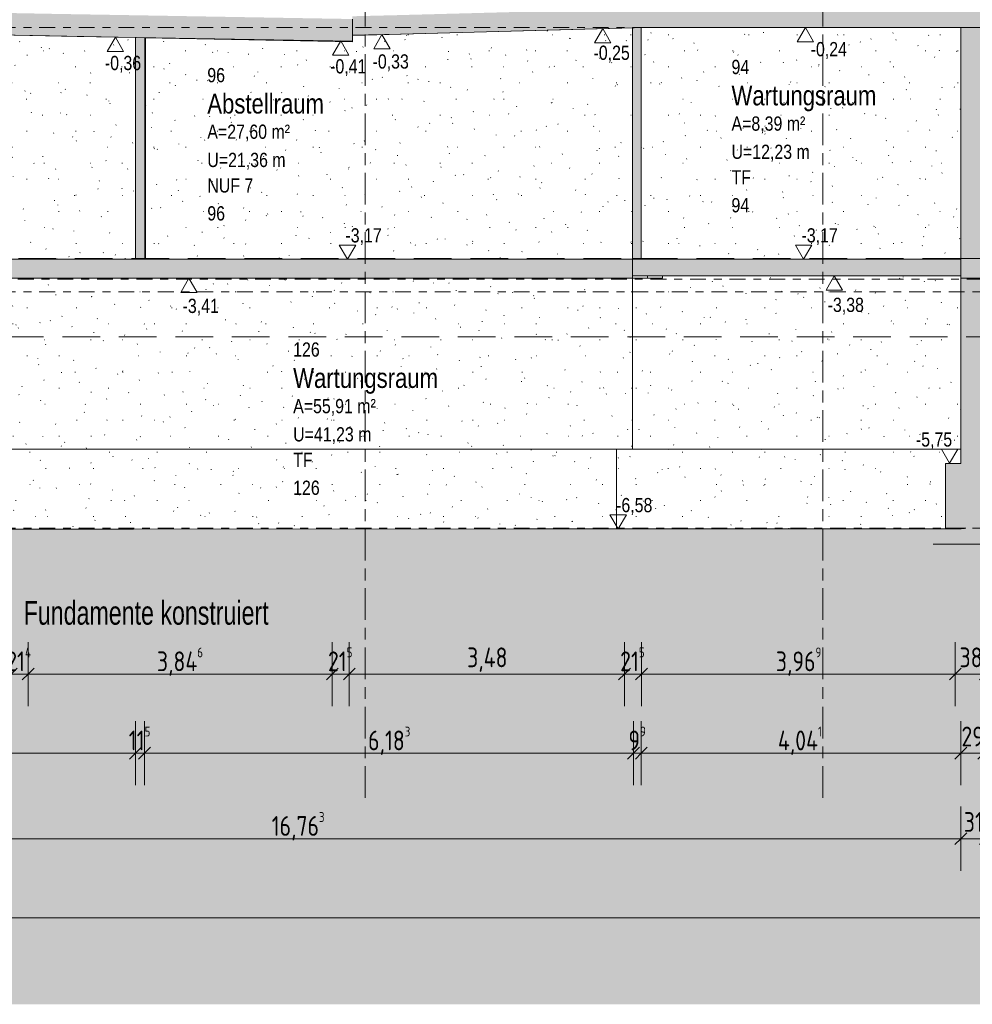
# Model space of a CAD drawing. Header units: metres. Extents: x -34 to 182, y -15 to 869.
# Tile 13 of 46: x 4 to 16, y -15 to -3. Entities that reach past the tile are written whole.
import ezdxf

# ---------------------------------------------------------------- set-up
doc = ezdxf.new("R2010")
doc.units = ezdxf.units.M
for name, pattern in [('_Ebene_', [0.4, 0.2, -0.1, 0, -0.1]), ('_Rasterlinie_', [0.75, 0.4, -0.1, 0.15, -0.1]), ('Abgebrochen', [0.714375, 0.47625, -0.238125])]:
    doc.linetypes.add(name, pattern=pattern)
for name, color, linetype, lineweight in [('A_Bem', 7, 'Continuous', 5), ('A_Bem-100', 7, 'Continuous', 5), ('A_Detailelemente', 7, 'Continuous', 9), ('A_Ebenen', 130, 'Continuous', 5), ('A_Geschossdecken', 7, 'Continuous', 5), ('A_Geschossdecken_Schraffur', 7, 'Continuous', 5), ('A_Hoehenkoten', 124, 'Continuous', 5), ('A_Notizen', 130, 'Continuous', 5), ('A_Raster', 128, 'Continuous', 5), ('A_Raum-Txt', 16, 'Continuous', 5), ('A_Wand', 244, 'Continuous', 5), ('A_Wand_Schraff', 1, 'Continuous', 5), ('A_Wände_Oberflächenschraffur', 244, 'Continuous', 5)]:
    doc.layers.add(name, color=color, linetype=linetype, lineweight=lineweight)
doc.styles.add('Arial', font='arial.ttf', dxfattribs={"width": 0.8, "height": 0.18})
doc.styles.add('Arial_1', font='arial.ttf', dxfattribs={"width": 0.7, "height": 0.3})
doc.styles.add('Arial_B', font='txt', dxfattribs={"width": 0.8, "height": 0.25})
doc.styles.add('ISOCPEUR_1', font='isocpeur.ttf', dxfattribs={"width": 0.8, "height": 0.25})
doc.dimstyles.new('BLB-Standard_2_5_Aussen', dxfattribs={"dimscale": 0.3048, "dimtxt": 0.248995, "dimasz": 0.492126, "dimexe": 1.32874, "dimexo": 0.0625, "dimgap": 0.032808, "dimtad": 1, "dimdec": 1, "dimlfac": 100, "dimrnd": 0.1, "dimdsep": 46, "dimtxsty": 'ISOCPEUR_1', "dimblk1": 'OBLIQUE', "dimblk2": 'OBLIQUE', "dimsah": 1, "dimcen": 0.09, "dimdle": 0.164042, "dimazin": 0, "dimtfac": 1, "dimtdec": 4, "dimtix": 1, "dimtmove": 0, "dimatfit": 3, "dimfxl": 1.32874, "dimfxlon": 1, "dimtvp": 1, "dimtolj": 1, "dimtzin": 0, "dimarcsym": 2})
doc.dimstyles.new('BLB-Standard_2_5_Aussen_1', dxfattribs={"dimscale": 0.3048, "dimtxt": 0.248995, "dimasz": 0.492126, "dimexe": 1.32874, "dimexo": 0.0625, "dimgap": 0.032808, "dimtad": 1, "dimrnd": 0.001, "dimzin": 0, "dimdsep": 46, "dimtxsty": 'ISOCPEUR_1', "dimblk1": 'OBLIQUE', "dimblk2": 'OBLIQUE', "dimsah": 1, "dimcen": 0.09, "dimdle": 0.164042, "dimazin": 0, "dimtfac": 1, "dimtdec": 4, "dimtix": 1, "dimtmove": 0, "dimatfit": 3, "dimfxl": 1.32874, "dimfxlon": 1, "dimtvp": 1, "dimtolj": 1, "dimtzin": 0, "dimarcsym": 2})
pattern_1 = [(0, (20.687, 18.796), (0.813, 0.203), [0.007, -0.603, 0.007, -0.603, -3.251]), (0, (20.687, 18.796), (0.813, 0.203), [-1.219, 0.007, -1.212, 0.007, -0.603, -1.422]), (0, (20.687, 18.796), (0.813, 0.203), [-3.048, 0.007, -0.4, 0.007, -1.009]), (120, (20.991, 18.897), (-0.5823032, 0.6025787), [0.007, -0.603, 0.007, -0.603, -3.251]), (120, (20.991, 18.897), (-0.5823032, 0.6025787), [-1.219, 0.007, -1.212, 0.007, -0.603, -1.422]), (120, (20.991, 18.897), (-0.5823032, 0.6025787), [-3.048, 0.007, -0.4, 0.007, -1.009]), (240, (21.093, 19.304), (-0.2306968, -0.8055787), [0.007, -0.603, 0.007, -0.603, -3.251]), (240, (21.093, 19.304), (-0.2306968, -0.8055787), [-1.219, 0.007, -1.212, 0.007, -0.603, -1.422]), (240, (21.093, 19.304), (-0.2306968, -0.8055787), [-3.048, 0.007, -0.4, 0.007, -1.009])]
pattern_2 = [(0, (20.057, 18.796), (0.804, 0.203), [0.007, -0.597, 0.007, -0.597, -3.217]), (0, (20.057, 18.796), (0.804, 0.203), [-1.207, 0.007, -1.2, 0.007, -0.597, -1.408]), (0, (20.057, 18.796), (0.804, 0.203), [-3.016, 0.007, -0.396, 0.007, -0.999]), (119.741, (20.359, 18.897), (-0.5767207, 0.6022277), [0.007, -0.601, 0.007, -0.601, -3.243]), (119.741, (20.359, 18.897), (-0.5767207, 0.6022277), [-1.216, 0.007, -1.209, 0.007, -0.601, -1.419]), (119.741, (20.359, 18.897), (-0.5767207, 0.6022277), [-3.04, 0.007, -0.399, 0.007, -1.007]), (240.259, (20.459, 19.304), (-0.2279212, -0.8061172), [0.007, -0.601, 0.007, -0.601, -3.243]), (240.259, (20.459, 19.304), (-0.2279212, -0.8061172), [-1.216, 0.007, -1.209, 0.007, -0.601, -1.419]), (240.259, (20.459, 19.304), (-0.2279212, -0.8061172), [-3.04, 0.007, -0.399, 0.007, -1.007])]

# ---------------------------------------------------------------- blocks, each defined once
blk = doc.blocks.new('Höhenkoten - leer-6237472-B1')
at = {"layer": 'A_Hoehenkoten'}
for p, q in [((-24.774, -6.765), (-24.982, -6.765)), ((-24.878, -6.945), (-24.982, -6.765)), ((-24.878, -6.945), (-24.774, -6.765))]:
    blk.add_line(p, q, dxfattribs=at)
blk = doc.blocks.new('DIMBLOCK6-B1')
at = {"layer": 'A_Bem-100'}
for p, q in [((-0.717, -11.804), (-0.717, -12.614)), ((-0.717, -12.209), (-0.717, -11.804)), ((5.608, -11.804), (5.608, -12.614)), ((5.608, -12.209), (5.608, -11.804)), ((-0.717, -12.209), (5.608, -12.209))]:
    blk.add_line(p, q, dxfattribs=at)
at = {"layer": 'A_Bem-100', "lineweight": 9}
for p, q in [((-0.717, -12.209), (-0.642, -12.134)), ((5.608, -12.209), (5.683, -12.134)), ((-0.717, -12.209), (-0.792, -12.284)), ((5.608, -12.209), (5.533, -12.284))]:
    blk.add_line(p, q, dxfattribs=at)
at = {"layer": 'A_Bem-100', "color": 0, "insert": (2.161, -11.873), "char_height": 0.25, "width": 0.68419, "attachment_point": 1, "line_spacing_factor": 1.149209, "style": 'ISOCPEUR_1'}
blk.add_mtext('6,32\\A2\\H0.5x;\\S5^  ;\\H2x;', dxfattribs=at)
blk = doc.blocks.new('_Oblique')
at = {"color": 0, "linetype": 'ByBlock', "lineweight": -2}
blk.add_line((-0.5, -0.5), (0.5, 0.5), dxfattribs=at)
blk = doc.blocks.new('DIMBLOCK7-B1')
at = {"layer": 'A_Bem-100'}
for p, q in [((5.608, -11.804), (5.608, -12.614)), ((5.608, -12.209), (5.608, -11.804)), ((5.723, -11.804), (5.723, -12.614)), ((5.723, -12.209), (5.723, -11.804)), ((5.608, -12.209), (5.723, -12.209))]:
    blk.add_line(p, q, dxfattribs=at)
at = {"layer": 'A_Bem-100', "lineweight": 9}
for p, q in [((5.608, -12.209), (5.683, -12.134)), ((5.723, -12.209), (5.798, -12.134)), ((5.608, -12.209), (5.533, -12.284)), ((5.723, -12.209), (5.648, -12.284))]:
    blk.add_line(p, q, dxfattribs=at)
at = {"layer": 'A_Bem-100', "color": 0, "insert": (5.524, -11.873), "char_height": 0.25, "width": 0.3406, "attachment_point": 1, "line_spacing_factor": 1.149209, "style": 'ISOCPEUR_1'}
blk.add_mtext('11\\A2\\H0.5x;\\S5^  ;\\H2x;', dxfattribs=at)
blk = doc.blocks.new('DIMBLOCK8-B1')
at = {"layer": 'A_Bem-100'}
for p, q in [((5.723, -11.804), (5.723, -12.614)), ((5.723, -12.209), (5.723, -11.804)), ((11.906, -11.804), (11.906, -12.614)), ((11.906, -12.209), (11.906, -11.804)), ((5.723, -12.209), (11.906, -12.209))]:
    blk.add_line(p, q, dxfattribs=at)
at = {"layer": 'A_Bem-100', "lineweight": 9}
for p, q in [((5.723, -12.209), (5.798, -12.134)), ((11.906, -12.209), (11.981, -12.134)), ((5.723, -12.209), (5.648, -12.284)), ((11.906, -12.209), (11.831, -12.284))]:
    blk.add_line(p, q, dxfattribs=at)
at = {"layer": 'A_Bem-100', "color": 0, "insert": (8.55, -11.873), "char_height": 0.25, "width": 0.63639, "attachment_point": 1, "line_spacing_factor": 1.149209, "style": 'ISOCPEUR_1'}
blk.add_mtext('6,18\\A2\\H0.5x;\\S3^  ;\\H2x;', dxfattribs=at)
blk = doc.blocks.new('DIMBLOCK9-B1')
at = {"layer": 'A_Bem-100'}
for p, q in [((11.906, -11.804), (11.906, -12.614)), ((11.906, -12.209), (11.906, -11.804)), ((12.005, -11.804), (12.005, -12.614)), ((12.005, -12.209), (12.005, -11.804)), ((11.906, -12.209), (12.005, -12.209))]:
    blk.add_line(p, q, dxfattribs=at)
at = {"layer": 'A_Bem-100', "lineweight": 9}
for p, q in [((11.906, -12.209), (11.981, -12.134)), ((12.005, -12.209), (12.08, -12.134)), ((11.906, -12.209), (11.831, -12.284)), ((12.005, -12.209), (11.93, -12.284))]:
    blk.add_line(p, q, dxfattribs=at)
at = {"layer": 'A_Bem-100', "color": 0, "insert": (11.842, -11.873), "char_height": 0.25, "width": 0.27188, "attachment_point": 1, "line_spacing_factor": 1.149209, "style": 'ISOCPEUR_1'}
blk.add_mtext('9\\A2\\H0.5x;\\S9^  ;\\H2x;', dxfattribs=at)
blk = doc.blocks.new('DIMBLOCK10-B1')
at = {"layer": 'A_Bem-100'}
for p, q in [((12.005, -11.804), (12.005, -12.614)), ((12.005, -12.209), (12.005, -11.804)), ((16.046, -11.804), (16.046, -12.614)), ((16.046, -12.209), (16.046, -11.804)), ((12.005, -12.209), (16.046, -12.209))]:
    blk.add_line(p, q, dxfattribs=at)
at = {"layer": 'A_Bem-100', "lineweight": 9}
for p, q in [((12.005, -12.209), (12.08, -12.134)), ((16.046, -12.209), (16.121, -12.134)), ((12.005, -12.209), (11.93, -12.284)), ((16.046, -12.209), (15.971, -12.284))]:
    blk.add_line(p, q, dxfattribs=at)
at = {"layer": 'A_Bem-100', "color": 0, "insert": (13.733, -11.873), "char_height": 0.25, "width": 0.70212, "attachment_point": 1, "line_spacing_factor": 1.149209, "style": 'ISOCPEUR_1'}
blk.add_mtext('4,04\\A2\\H0.5x;\\S1^  ;\\H2x;', dxfattribs=at)
blk = doc.blocks.new('DIMBLOCK11-B1')
at = {"layer": 'A_Bem-100'}
for p, q in [((16.046, -11.804), (16.046, -12.614)), ((16.046, -12.209), (16.046, -11.804)), ((16.336, -11.804), (16.336, -12.614)), ((16.336, -12.209), (16.336, -11.804)), ((16.046, -12.209), (16.336, -12.209))]:
    blk.add_line(p, q, dxfattribs=at)
at = {"layer": 'A_Bem-100', "lineweight": 9}
for p, q in [((16.046, -12.209), (16.121, -12.134)), ((16.336, -12.209), (16.411, -12.134)), ((16.046, -12.209), (15.971, -12.284)), ((16.336, -12.209), (16.261, -12.284))]:
    blk.add_line(p, q, dxfattribs=at)
at = {"layer": 'A_Bem-100', "color": 0, "insert": (16.054, -11.873), "char_height": 0.25, "width": 0.32865, "attachment_point": 1, "line_spacing_factor": 1.149209, "style": 'ISOCPEUR_1'}
blk.add_mtext('29', dxfattribs=at)
blk = doc.blocks.new('DIMBLOCK22-B1')
at = {"layer": 'A_Bem-100'}
for p, q in [((4.038, -10.804), (4.038, -11.614)), ((4.038, -11.209), (4.038, -10.804)), ((4.252, -10.804), (4.252, -11.614)), ((4.252, -11.209), (4.252, -10.804)), ((4.038, -11.209), (4.252, -11.209))]:
    blk.add_line(p, q, dxfattribs=at)
at = {"layer": 'A_Bem-100', "lineweight": 9}
for p, q in [((4.038, -11.209), (4.113, -11.134)), ((4.252, -11.209), (4.327, -11.134)), ((4.038, -11.209), (3.963, -11.284)), ((4.252, -11.209), (4.177, -11.284))]:
    blk.add_line(p, q, dxfattribs=at)
at = {"layer": 'A_Bem-100', "color": 0, "insert": (3.975, -10.873), "char_height": 0.25, "width": 0.40633, "attachment_point": 1, "line_spacing_factor": 1.149209, "style": 'ISOCPEUR_1'}
blk.add_mtext('21\\A2\\H0.5x;\\S4^  ;\\H2x;', dxfattribs=at)
blk = doc.blocks.new('DIMBLOCK23-B1')
at = {"layer": 'A_Bem-100'}
for p, q in [((4.252, -10.804), (4.252, -11.614)), ((4.252, -11.209), (4.252, -10.804)), ((8.098, -10.804), (8.098, -11.614)), ((8.098, -11.209), (8.098, -10.804)), ((4.252, -11.209), (8.098, -11.209))]:
    blk.add_line(p, q, dxfattribs=at)
at = {"layer": 'A_Bem-100', "lineweight": 9}
for p, q in [((4.252, -11.209), (4.327, -11.134)), ((8.098, -11.209), (8.173, -11.134)), ((4.252, -11.209), (4.177, -11.284)), ((8.098, -11.209), (8.023, -11.284))]:
    blk.add_line(p, q, dxfattribs=at)
at = {"layer": 'A_Bem-100', "color": 0, "insert": (5.88, -10.873), "char_height": 0.25, "width": 0.7081, "attachment_point": 1, "line_spacing_factor": 1.149209, "style": 'ISOCPEUR_1'}
blk.add_mtext('3,84\\A2\\H0.5x;\\S6^  ;\\H2x;', dxfattribs=at)
blk = doc.blocks.new('DIMBLOCK24-B1')
at = {"layer": 'A_Bem-100'}
for p, q in [((8.098, -10.804), (8.098, -11.614)), ((8.098, -11.209), (8.098, -10.804)), ((8.313, -10.804), (8.313, -11.614)), ((8.313, -11.209), (8.313, -10.804)), ((8.098, -11.209), (8.313, -11.209))]:
    blk.add_line(p, q, dxfattribs=at)
at = {"layer": 'A_Bem-100', "lineweight": 9}
for p, q in [((8.098, -11.209), (8.173, -11.134)), ((8.313, -11.209), (8.388, -11.134)), ((8.098, -11.209), (8.023, -11.284)), ((8.313, -11.209), (8.238, -11.284))]:
    blk.add_line(p, q, dxfattribs=at)
at = {"layer": 'A_Bem-100', "color": 0, "insert": (8.043, -10.873), "char_height": 0.25, "width": 0.38841, "attachment_point": 1, "line_spacing_factor": 1.149209, "style": 'ISOCPEUR_1'}
blk.add_mtext('21\\A2\\H0.5x;\\S5^  ;\\H2x;', dxfattribs=at)
blk = doc.blocks.new('DIMBLOCK25-B1')
at = {"layer": 'A_Bem-100'}
for p, q in [((8.313, -10.804), (8.313, -11.614)), ((8.313, -11.209), (8.313, -10.804)), ((11.793, -10.804), (11.793, -11.614)), ((11.793, -11.209), (11.793, -10.804)), ((8.313, -11.209), (11.793, -11.209))]:
    blk.add_line(p, q, dxfattribs=at)
at = {"layer": 'A_Bem-100', "lineweight": 9}
for p, q in [((8.313, -11.209), (8.388, -11.134)), ((11.793, -11.209), (11.868, -11.134)), ((8.313, -11.209), (8.238, -11.284)), ((11.793, -11.209), (11.718, -11.284))]:
    blk.add_line(p, q, dxfattribs=at)
at = {"layer": 'A_Bem-100', "color": 0, "insert": (9.803, -10.873), "char_height": 0.25, "width": 0.60054, "attachment_point": 1, "line_spacing_factor": 1.149209, "style": 'ISOCPEUR_1'}
blk.add_mtext('3,48', dxfattribs=at)
blk = doc.blocks.new('DIMBLOCK26-B1')
at = {"layer": 'A_Bem-100'}
for p, q in [((11.793, -10.804), (11.793, -11.614)), ((11.793, -11.209), (11.793, -10.804)), ((12.008, -10.804), (12.008, -11.614)), ((12.008, -11.209), (12.008, -10.804)), ((11.793, -11.209), (12.008, -11.209))]:
    blk.add_line(p, q, dxfattribs=at)
at = {"layer": 'A_Bem-100', "lineweight": 9}
for p, q in [((11.793, -11.209), (11.868, -11.134)), ((12.008, -11.209), (12.083, -11.134)), ((11.793, -11.209), (11.718, -11.284)), ((12.008, -11.209), (11.933, -11.284))]:
    blk.add_line(p, q, dxfattribs=at)
at = {"layer": 'A_Bem-100', "color": 0, "insert": (11.738, -10.873), "char_height": 0.25, "width": 0.38841, "attachment_point": 1, "line_spacing_factor": 1.149209, "style": 'ISOCPEUR_1'}
blk.add_mtext('21\\A2\\H0.5x;\\S5^  ;\\H2x;', dxfattribs=at)
blk = doc.blocks.new('DIMBLOCK27-B1')
at = {"layer": 'A_Bem-100'}
for p, q in [((12.008, -10.804), (12.008, -11.614)), ((12.008, -11.209), (12.008, -10.804)), ((15.976, -10.804), (15.976, -11.614)), ((15.976, -11.209), (15.976, -10.804)), ((12.008, -11.209), (15.976, -11.209))]:
    blk.add_line(p, q, dxfattribs=at)
at = {"layer": 'A_Bem-100', "lineweight": 9}
for p, q in [((12.008, -11.209), (12.083, -11.134)), ((15.976, -11.209), (16.051, -11.134)), ((12.008, -11.209), (11.933, -11.284)), ((15.976, -11.209), (15.901, -11.284))]:
    blk.add_line(p, q, dxfattribs=at)
at = {"layer": 'A_Bem-100', "color": 0, "insert": (13.707, -10.873), "char_height": 0.25, "width": 0.68419, "attachment_point": 1, "line_spacing_factor": 1.149209, "style": 'ISOCPEUR_1'}
blk.add_mtext('3,96\\A2\\H0.5x;\\S9^  ;\\H2x;', dxfattribs=at)
blk = doc.blocks.new('DIMBLOCK28-B1')
at = {"layer": 'A_Bem-100'}
for p, q in [((15.976, -10.804), (15.976, -11.614)), ((15.976, -11.209), (15.976, -10.804)), ((16.356, -10.804), (16.356, -11.614)), ((16.356, -11.209), (16.356, -10.804)), ((15.976, -11.209), (16.356, -11.209))]:
    blk.add_line(p, q, dxfattribs=at)
at = {"layer": 'A_Bem-100', "lineweight": 9}
for p, q in [((15.976, -11.209), (16.051, -11.134)), ((16.356, -11.209), (16.431, -11.134)), ((15.976, -11.209), (15.901, -11.284)), ((16.356, -11.209), (16.281, -11.284))]:
    blk.add_line(p, q, dxfattribs=at)
at = {"layer": 'A_Bem-100', "color": 0, "insert": (16.029, -10.873), "char_height": 0.25, "width": 0.32865, "attachment_point": 1, "line_spacing_factor": 1.149209, "style": 'ISOCPEUR_1'}
blk.add_mtext('38', dxfattribs=at)
blk = doc.blocks.new('DIMBLOCK49-B1')
at = {"layer": 'A_Bem-100'}
for p, q in [((-0.717, -12.885), (-0.717, -13.695)), ((-0.717, -13.29), (-0.717, -12.885)), ((16.046, -12.885), (16.046, -13.695)), ((16.046, -13.29), (16.046, -12.885)), ((-0.717, -13.29), (16.046, -13.29))]:
    blk.add_line(p, q, dxfattribs=at)
at = {"layer": 'A_Bem-100', "lineweight": 9}
for p, q in [((-0.717, -13.29), (-0.792, -13.365)), ((-0.717, -13.29), (-0.642, -13.215)), ((16.046, -13.29), (15.971, -13.365)), ((16.046, -13.29), (16.121, -13.215))]:
    blk.add_line(p, q, dxfattribs=at)
at = {"layer": 'A_Bem-100', "color": 0, "insert": (7.331, -12.954), "char_height": 0.25, "width": 0.80072, "attachment_point": 1, "line_spacing_factor": 1.149209, "style": 'ISOCPEUR_1'}
blk.add_mtext('16,76\\A2\\H0.5x;\\S3^  ;\\H2x;', dxfattribs=at)
blk = doc.blocks.new('DIMBLOCK50-B1')
at = {"layer": 'A_Bem-100'}
for p, q in [((16.046, -12.885), (16.046, -13.695)), ((16.046, -13.29), (16.046, -12.885)), ((16.356, -12.885), (16.356, -13.695)), ((16.356, -13.29), (16.356, -12.885)), ((16.046, -13.29), (16.356, -13.29))]:
    blk.add_line(p, q, dxfattribs=at)
at = {"layer": 'A_Bem-100', "lineweight": 9}
for p, q in [((16.046, -13.29), (15.971, -13.365)), ((16.046, -13.29), (16.121, -13.215)), ((16.356, -13.29), (16.281, -13.365)), ((16.356, -13.29), (16.431, -13.215))]:
    blk.add_line(p, q, dxfattribs=at)
at = {"layer": 'A_Bem-100', "color": 0, "insert": (16.084, -12.954), "char_height": 0.25, "width": 0.28085, "attachment_point": 1, "line_spacing_factor": 1.149209, "style": 'ISOCPEUR_1'}
blk.add_mtext('31', dxfattribs=at)
blk = doc.blocks.new('DIMBLOCK82-B1')
at = {"layer": 'A_Bem-100'}
for p, q in [((-26.693, -13.885), (-26.693, -14.695)), ((-26.693, -14.29), (-26.693, -13.885)), ((22.453, -13.885), (22.453, -14.695)), ((22.453, -14.29), (22.453, -13.885)), ((-26.743, -14.29), (22.503, -14.29))]:
    blk.add_line(p, q, dxfattribs=at)
at = {"layer": 'A_Bem-100', "lineweight": 9}
for p, q in [((-26.693, -14.29), (-26.768, -14.365)), ((-26.693, -14.29), (-26.618, -14.215)), ((22.453, -14.29), (22.378, -14.365)), ((22.453, -14.29), (22.528, -14.215))]:
    blk.add_line(p, q, dxfattribs=at)
at = {"layer": 'A_Bem-100', "color": 0, "insert": (-2.474, -13.954), "char_height": 0.25, "width": 0.84852, "attachment_point": 1, "line_spacing_factor": 1.149209, "style": 'ISOCPEUR_1'}
blk.add_mtext('49,14\\A2\\H0.5x;\\S6^  ;\\H2x;', dxfattribs=at)

msp = doc.modelspace()

# ---------------------------------------------------------------- hatches: boundary and pattern name
at = {"layer": 'A_Detailelemente'}
msp.add_hatch(color=254, dxfattribs=at).paths.add_polyline_path([(-1.4536, -15.3838), (26.0353, -15.3838), (26.0353, -4.2673), (25.1763, -4.2666), (24.1185, -4.2651), (22.4528, -4.2651), (22.4528, -9.5651), (22.8028, -9.5651), (22.8028, -10.0651), (21.8128, -10.0651), (21.8128, -9.5651), (16.706, -9.5651), (16.706, -10.0651), (15.696, -10.0651), (15.696, -9.5651), (-0.361, -9.5651), (-0.361, -10.0651), (-1.361, -10.0651), (-1.361, -9.5651), (-13.375, -9.5651), (-13.375, -10.0651), (-14.3709, -10.0651), (-14.3709, -9.5651), (-14.026, -9.5651), (-14.026, -7.1851), (-19.8818, -7.1851), (-19.8818, -9.5451), (-19.5319, -9.5451), (-19.5319, -10.0451), (-20.4618, -10.0451), (-20.4618, -9.5451), (-22.7623, -9.5451), (-22.7623, -10.0451), (-23.7623, -10.0451), (-23.7623, -9.5451), (-23.4123, -9.5451), (-23.4123, -7.1851), (-24.5344, -7.1851), (-24.5344, -8.0351), (-26.6944, -8.0351), (-26.6944, -9.3651), (-28.9424, -9.3651), (-28.9424, -15.3838), (-8.3258, -15.3838)], flags=0)
at = {"layer": 'A_Geschossdecken_Schraffur', "lineweight": 9}
for points in [[(8.3527, -3.2083), (8.3527, -2.9283), (4.5596, -2.8628), (3.1056, -2.8351), (-1.0002, -2.8351), (-1.0002, -3.1151), (3.1056, -3.1151), (5.4187, -3.1581), (7.9957, -3.2022)], [(8.3527, -3.1334), (8.9616, -3.1184), (12.0689, -3.0351), (16.3564, -3.0351), (16.3564, -2.7951), (12.0689, -2.7951), (8.8548, -2.8811), (8.3527, -2.8934), (8.3527, -3.0994)], [(-0.7001, -6.2051), (11.8947, -6.2051), (11.8947, -5.9651), (-0.8501, -5.9651), (-0.8501, -6.2051)], [(11.8947, -6.1751), (16.046, -6.1751), (16.046, -5.9651), (11.8947, -5.9651)], [(16.046, -6.2051), (22.2628, -6.2051), (22.2628, -5.9551), (16.046, -5.9551)], [(22.4528, -9.5651), (22.4528, -9.3051), (18.7641, -9.3051), (17.3555, -9.3148), (17.0907, -9.3106), (16.3677, -9.3251), (16.0442, -9.3751), (10.4043, -9.3751), (5.4187, -9.3789), (1.9826, -9.3751), (-1.0001, -9.3751), (-1.0001, -9.5651), (21.8128, -9.5651)]]:
    msp.add_hatch(color=253, dxfattribs=at).paths.add_polyline_path(points, flags=0)
h = msp.add_hatch(color=253, dxfattribs=at)
h.paths.add_polyline_path([(-13.375, -10.0651), (-13.375, -9.5651), (-14.3709, -9.5651), (-14.3709, -10.0651)], flags=0)
h.paths.add_polyline_path([(16.706, -10.0651), (16.706, -9.5651), (15.696, -9.5651), (15.696, -10.0651)], flags=0)
h.paths.add_polyline_path([(-1.361, -10.0651), (-0.361, -10.0651), (-0.361, -9.5651), (-1.361, -9.5651), (-1.361, -9.768)], flags=0)
h.paths.add_polyline_path([(21.8128, -10.0651), (22.8028, -10.0651), (22.8028, -9.5651), (21.8128, -9.5651), (21.8128, -9.768)], flags=0)
at = {"layer": 'A_Wand_Schraff', "lineweight": 9}
for points in [[(12.0047, -5.9551), (12.0047, -3.0351), (11.8947, -3.0351), (11.8947, -5.9551)], [(16.336, -5.9551), (16.336, -3.0351), (16.046, -3.0351), (16.046, -5.9551)], [(5.7284, -5.9651), (5.7284, -3.1634), (5.6084, -3.1613), (5.6084, -5.9651)], [(16.356, -8.5451), (16.356, -6.2051), (16.046, -6.2051), (16.046, -8.5451)], [(16.1106, -9.3651), (16.3677, -9.3251), (16.551, -9.3214), (16.551, -8.5451), (15.851, -8.5451), (15.851, -9.3651)]]:
    msp.add_hatch(color=253, dxfattribs=at).paths.add_polyline_path(points, flags=0)
at = {"layer": 'A_Wände_Oberflächenschraffur'}
h = msp.add_hatch(dxfattribs=at)
h.set_pattern_fill('FP_10', style=0, pattern_type=2)
h.set_pattern_definition(pattern_2)
h.paths.add_polyline_path([(12.2728, -6.2051), (12.2728, -6.1751), (12.0828, -6.1751), (12.0828, -6.2051), (12.2367, -6.2051)], flags=0)
h.paths.add_polyline_path([(5.735, -5.9651), (11.8928, -5.9651), (11.8928, -3.0402), (8.3527, -3.1351), (8.3527, -3.2151), (5.735, -3.1653), (5.735, -4.1523)], flags=0)
h.paths.add_polyline_path([(5.4187, -5.9651), (5.6084, -5.9651), (5.6084, -3.1629), (3.0985, -3.1151), (-0.6878, -3.1151), (-0.6878, -5.9651), (1.9826, -5.9651)], flags=0)
h = msp.add_hatch(dxfattribs=at)
h.set_pattern_fill('FP_1', style=0, pattern_type=2)
h.set_pattern_definition(pattern_1)
h.paths.add_polyline_path([(12.2547, -5.9651), (16.046, -5.9651), (16.046, -3.0351), (12.0689, -3.0353), (12.0047, -3.0371), (12.0047, -5.9551), (11.8928, -5.9551), (11.8928, -5.9651), (12.0047, -5.9651)], flags=0)
h = msp.add_hatch(dxfattribs=at)
h.set_pattern_fill('FP_10', style=0, pattern_type=2)
h.set_pattern_definition(pattern_2)
h.paths.add_polyline_path([(6.9817, -8.3651), (11.8928, -8.3651), (11.8928, -6.2051), (-0.6878, -6.2051), (-0.6878, -8.3651), (5.6303, -8.3651)], flags=0)
h = msp.add_hatch(dxfattribs=at)
h.set_pattern_fill('FP_1', style=0, pattern_type=2)
h.set_pattern_definition(pattern_1)
h.paths.add_polyline_path([(12.2728, -8.3651), (12.2728, -6.2051), (11.8928, -6.2051), (11.8928, -8.3651)], flags=0)
h = msp.add_hatch(dxfattribs=at)
h.set_pattern_fill('FP_1', style=0, pattern_type=2)
h.set_pattern_definition(pattern_1)
h.paths.add_polyline_path([(16.046, -8.3651), (16.046, -6.1751), (12.2728, -6.1751), (12.2728, -8.3651), (15.851, -8.3651)], flags=0)
h = msp.add_hatch(dxfattribs=at)
h.set_pattern_fill('FP_21', style=0, pattern_type=2)
h.set_pattern_definition([(0, (20.086, 18.796), (0.804, 0.203), [0.007, -0.597, 0.007, -0.597, -3.217]), (0, (20.086, 18.796), (0.804, 0.203), [-1.207, 0.007, -1.2, 0.007, -0.597, -1.408]), (0, (20.086, 18.796), (0.804, 0.203), [-3.016, 0.007, -0.396, 0.007, -0.999]), (119.741, (20.388, 18.897), (-0.5767207, 0.6022277), [0.007, -0.601, 0.007, -0.601, -3.243]), (119.741, (20.388, 18.897), (-0.5767207, 0.6022277), [-1.216, 0.007, -1.209, 0.007, -0.601, -1.419]), (119.741, (20.388, 18.897), (-0.5767207, 0.6022277), [-3.04, 0.007, -0.399, 0.007, -1.007]), (240.259, (20.488, 19.304), (-0.2279212, -0.8061172), [0.007, -0.601, 0.007, -0.601, -3.243]), (240.259, (20.488, 19.304), (-0.2279212, -0.8061172), [-1.216, 0.007, -1.209, 0.007, -0.601, -1.419]), (240.259, (20.488, 19.304), (-0.2279212, -0.8061172), [-3.04, 0.007, -0.399, 0.007, -1.007])])
h.paths.add_polyline_path([(5.5825, -9.3791), (11.6928, -9.3751), (11.6928, -8.3651), (-0.6897, -8.3651), (-0.6897, -9.3751), (2.1753, -9.3751), (5.4187, -9.3789)], flags=0)
h = msp.add_hatch(dxfattribs=at)
h.set_pattern_fill('FP_1', style=0, pattern_type=2)
h.set_pattern_definition(pattern_1)
h.paths.add_polyline_path([(12.2728, -9.3751), (12.2728, -8.3651), (11.6928, -8.3651), (11.6928, -9.3751)], flags=0)
h = msp.add_hatch(dxfattribs=at)
h.set_pattern_fill('FP_1', style=0, pattern_type=2)
h.set_pattern_definition(pattern_1)
h.paths.add_polyline_path([(16.023, -9.3751), (16.046, -9.3748), (16.046, -9.3651), (15.851, -9.3651), (15.851, -8.5451), (16.046, -8.5451), (16.046, -8.3651), (12.2728, -8.3651), (12.2728, -9.3751), (15.727, -9.3751)], flags=0)

# ---------------------------------------------------------------- linework, layer by layer
at = {"layer": 'A_Ebenen', "color": 170, "linetype": '_Ebene_', "lineweight": 9}
for p, q in [((26.5924, -3.0351), (-30.8344, -3.0351)), ((25.3224, -6.2151), (-29.4728, -6.2151)), ((26.5924, -6.3751), (-30.8344, -6.3751)), ((26.5924, -9.3651), (-30.8344, -9.3651))]:
    msp.add_line(p, q, dxfattribs=at)
at = {"layer": 'A_Ebenen', "color": 31, "linetype": 'Abgebrochen'}
for p, q in [((25.3224, -5.9551), (-29.2764, -5.9551)), ((26.5924, -6.9451), (-30.8344, -6.9451))]:
    msp.add_line(p, q, dxfattribs=at)
at = {"layer": 'A_Geschossdecken', "color": 250, "lineweight": 9}
for p, q in [((8.3527, -2.9283), (8.3527, -3.2151)), ((11.8928, -3.0402), (8.3527, -3.1351)), ((8.9616, -3.1184), (12.0689, -3.0351)), ((12.0689, -3.0351), (16.3564, -3.0351)), ((3.1056, -3.1151), (4.8712, -3.1487)), ((5.6084, -3.1629), (3.5195, -3.1231)), ((4.8712, -3.1487), (8.3527, -3.2083)), ((4.8712, -3.1487), (5.6084, -3.1628)), ((5.7284, -3.1651), (8.3527, -3.2151)), ((8.3527, -3.2151), (5.7321, -3.1652)), ((8.3527, -3.1334), (8.9616, -3.1184)), ((8.3527, -3.1351), (8.9616, -3.1184)), ((16.046, -5.9651), (-0.7001, -5.9651)), ((11.8947, -5.9651), (11.8947, -6.2051)), ((22.0328, -5.9551), (16.046, -5.9551)), ((16.046, -5.9551), (16.046, -6.2051)), ((-0.7001, -6.2051), (12.0828, -6.2051)), ((11.8947, -6.1751), (16.046, -6.1751)), ((12.0828, -6.1751), (12.0828, -6.2051)), ((16.046, -6.2051), (22.2628, -6.2051)), ((5.5825, -9.3791), (2.1753, -9.3751)), ((10.4043, -9.3751), (5.5825, -9.3791)), ((16.0442, -9.3751), (10.4043, -9.3751)), ((16.0901, -9.3683), (16.0442, -9.3751)), ((16.0595, -9.3728), (16.1091, -9.3651)), ((16.1106, -9.3651), (16.0901, -9.3683)), ((15.696, -9.5651), (16.706, -9.5651))]:
    msp.add_line(p, q, dxfattribs=at)
at = {"layer": 'A_Raster', "linetype": '_Rasterlinie_', "lineweight": 9}
for p, q in [((8.5114, -12.7741), (8.5114, 6.7822)), ((14.3014, -12.7741), (14.3014, 6.7822))]:
    msp.add_line(p, q, dxfattribs=at)
at = {"layer": 'A_Wand', "color": 250, "lineweight": 9}
for p, q in [((11.8928, -3.0398), (11.8928, -5.9551)), ((11.8947, -3.0351), (11.8947, -5.9551)), ((12.0047, -3.0351), (11.8947, -3.0351)), ((12.0047, -5.9551), (12.0047, -3.0351)), ((16.046, -3.0351), (16.046, -5.9551)), ((5.6084, -3.1613), (5.6084, -5.9651)), ((5.7284, -5.9651), (5.7284, -3.1634)), ((5.7288, -3.1651), (5.7284, -3.1634)), ((5.7321, -3.1652), (5.7288, -3.1651)), ((5.735, -5.9651), (5.735, -3.1652)), ((11.8928, -5.9551), (12.0047, -5.9551)), ((11.8928, -5.9551), (11.8928, -5.9651)), ((11.8928, -8.3651), (11.8928, -6.2051)), ((12.2728, -6.2051), (12.0828, -6.2051)), ((12.2728, -6.1751), (12.2728, -6.2051)), ((16.046, -6.2051), (16.046, -8.5451)), ((16.046, -8.3651), (-0.6897, -8.3651)), ((11.6928, -9.3751), (11.6928, -8.3651)), ((16.046, -8.5451), (15.851, -8.5451)), ((15.851, -8.5451), (15.851, -9.3651)), ((15.851, -9.3651), (16.1106, -9.3651)), ((16.046, -9.3749), (16.046, -9.3651))]:
    msp.add_line(p, q, dxfattribs=at)

# ---------------------------------------------------------------- block references
at = {"layer": 'A_Hoehenkoten', "extrusion": (0, 0, -1), "rotation": 180}
for p in [(-36.3949, -9.995), (-38.9578, -9.9802), (-30.233, -10.1021), (-33.0828, -10.1509), (-33.6038, -10.0694), (-31.1631, -13.1502), (-39.3241, -13.1202)]:
    msp.add_blockref('Höhenkoten - leer-6237472-B1', p, dxfattribs=at)
at = {"layer": 'A_Hoehenkoten'}
for p in [(33.1682, 0.98), (38.9355, 0.98), (40.7817, -1.6), (36.5907, -2.43)]:
    msp.add_blockref('Höhenkoten - leer-6237472-B1', p, dxfattribs=at)

# ---------------------------------------------------------------- texts
at = {"layer": 'A_Hoehenkoten', "char_height": 0.18, "width": 0.542095, "attachment_point": 1, "line_spacing_factor": 0.941778, "style": 'Arial'}
for s, insert in [('-0,24', (14.1473, -3.2189)), ('-0,25', (11.401, -3.2645)), ('-0,36', (5.222, -3.394)), ('-0,41', (8.0707, -3.4363)), ('-0,33', (8.6069, -3.3747)), ('-3,17', (8.2641, -5.5729)), ('-3,17', (14.0314, -5.5729)), ('-3,41', (6.2044, -6.4646)), ('-3,38', (14.3617, -6.4514)), ('-5,75', (15.4776, -8.1529)), ('-6,58', (11.6866, -8.9829))]:
    msp.add_mtext(s, dxfattribs=dict(at, insert=insert))
at = {"layer": 'A_Notizen', "color": 7, "insert": (4.1951, -10.2847), "char_height": 0.3, "width": 3.832868, "attachment_point": 1, "style": 'Arial_1'}
msp.add_mtext('Fundamente konstruiert', dxfattribs=at)
at = {"layer": 'A_Raum-Txt', "attachment_point": 1}
for s, insert, char_height, width, style in [('94', (13.1458, -3.4447), 0.18, 0.269367, 'Arial'), ('96', (6.5173, -3.5475), 0.18, 0.269367, 'Arial'), ('Abstellraum', (6.5173, -3.873), 0.25, 1.949704, 'Arial_B'), ('Wartungsraum', (13.1458, -3.7701), 0.25, 2.379408, 'Arial_B'), ('A=8,39 m²', (13.1458, -4.16), 0.18, 1.109535, 'Arial'), ('A=27,60 m²', (6.5173, -4.2628), 0.18, 1.244219, 'Arial'), ('U=12,23 m', (13.1458, -4.5166), 0.18, 1.180084, 'Arial'), ('U=21,36 m', (6.5173, -4.6195), 0.18, 1.180084, 'Arial'), ('TF', (13.1458, -4.8392), 0.18, 0.295021, 'Arial'), ('NUF 7', (6.5173, -4.9421), 0.18, 0.692658, 'Arial'), ('94', (13.1458, -5.1919), 0.18, 0.269367, 'Arial'), ('96', (6.5173, -5.2947), 0.18, 0.269367, 'Arial'), ('126', (7.6027, -7.0162), 0.18, 0.40405, 'Arial'), ('Wartungsraum', (7.6027, -7.3416), 0.25, 2.379408, 'Arial_B'), ('A=55,91 m²', (7.6027, -7.7314), 0.18, 1.244219, 'Arial'), ('U=41,23 m', (7.6027, -8.0881), 0.18, 1.180084, 'Arial'), ('TF', (7.6027, -8.4107), 0.18, 0.295021, 'Arial'), ('126', (7.6027, -8.7634), 0.18, 0.40405, 'Arial')]:
    msp.add_mtext(s, dxfattribs=dict(at, insert=insert, char_height=char_height, width=width, style=style))

# ---------------------------------------------------------------- dimensions: what is measured, and where the dimension line sits
at = {"layer": 'A_Bem'}
for base, p1, p2, text, dimstyle, override, picture, middle in [((4.2516, -11.2092), (4.0376, -10.8042), (4.2516, -10.8042), '\\A1;21\\Q;{\\A1;{\\H0.5x;\\S4^ ;}}', 'BLB-Standard_2_5_Aussen', {"dimpost": '<>', "dimfxl": 0.21391}, 'DIMBLOCK22-B1', (4.1446, -11.0742)), ((8.0977, -11.2092), (4.2516, -10.8042), (8.0977, -10.8042), '\\A1;3,84\\Q;{\\A1;{\\H0.5x;\\S6^ ;}}', 'BLB-Standard_2_5_Aussen_1', {"dimpost": '<>', "dimfxl": 3.846163}, 'DIMBLOCK23-B1', (6.1746, -11.0492)), ((8.3127, -11.2092), (8.0977, -10.8042), (8.3127, -10.8042), '\\A1;21\\Q;{\\A1;{\\H0.5x;\\S5^ ;}}', 'BLB-Standard_2_5_Aussen', {"dimpost": '<>', "dimfxl": 0.215}, 'DIMBLOCK24-B1', (8.2052, -11.0742)), ((12.0078, -11.2092), (11.7928, -10.8042), (12.0078, -10.8042), '\\A1;21\\Q;{\\A1;{\\H0.5x;\\S5^ ;}}', 'BLB-Standard_2_5_Aussen', {"dimpost": '<>', "dimfxl": 0.215}, 'DIMBLOCK26-B1', (11.9003, -11.0742)), ((15.9764, -11.2092), (12.0078, -10.8042), (15.9764, -10.8042), '\\A1;3,96\\Q;{\\A1;{\\H0.5x;\\S9^ ;}}', 'BLB-Standard_2_5_Aussen_1', {"dimpost": '<>', "dimfxl": 3.968588}, 'DIMBLOCK27-B1', (13.9921, -11.0492)), ((5.6084, -12.2092), (-0.7168, -11.8042), (5.6084, -11.8042), '\\A1;6,32\\Q;{\\A1;{\\H0.5x;\\S5^ ;}}', 'BLB-Standard_2_5_Aussen_1', {"dimpost": '<>', "dimfxl": 6.325235}, 'DIMBLOCK6-B1', (2.4458, -12.0492)), ((5.7232, -12.2092), (5.6084, -11.8042), (5.7232, -11.8042), '\\A1;11\\Q;{\\A1;{\\H0.5x;\\S5^ ;}}', 'BLB-Standard_2_5_Aussen', {"dimpost": '<>', "dimfxl": 0.114769}, 'DIMBLOCK7-B1', (5.6658, -12.0742)), ((11.9061, -12.2092), (5.7232, -11.8042), (11.9061, -11.8042), '\\A1;6,18\\Q;{\\A1;{\\H0.5x;\\S3^ ;}}', 'BLB-Standard_2_5_Aussen_1', {"dimpost": '<>', "dimfxl": 6.18292}, 'DIMBLOCK8-B1', (8.8147, -12.0492)), ((12.0047, -12.2092), (11.9061, -11.8042), (12.0047, -11.8042), '\\A1;9\\Q;{\\A1;{\\H0.5x;\\S9^ ;}}', 'BLB-Standard_2_5_Aussen', {"dimpost": '<>', "dimfxl": 0.098538}, 'DIMBLOCK9-B1', (11.9554, -12.0742)), ((16.046, -12.2092), (12.0047, -11.8042), (16.046, -11.8042), '\\A1;4,04\\Q;{\\A1;{\\H0.5x;\\S1^ ;}}', 'BLB-Standard_2_5_Aussen_1', {"dimpost": '<>', "dimfxl": 4.041313}, 'DIMBLOCK10-B1', (14.0253, -12.0492)), ((16.046, -13.2905), (-0.7168, -12.8855), (16.046, -12.8855), '\\A1;16,76\\Q;{\\A1;{\\H0.5x;\\S3^ ;}}', 'BLB-Standard_2_5_Aussen_1', {"dimpost": '<>', "dimfxl": 16.762802}, 'DIMBLOCK49-B1', (7.6646, -13.1305)), ((22.4528, -14.2905), (-26.6933, -13.8855), (22.4528, -13.8855), '\\A1;49,14\\Q;{\\A1;{\\H0.5x;\\S6^ ;}}', 'BLB-Standard_2_5_Aussen_1', {"dimpost": '<>', "dimfxl": 49.146051}, 'DIMBLOCK82-B1', (-2.1202, -14.1305))]:
    dim = msp.add_linear_dim(base=base, p1=p1, p2=p2, text=text, dimstyle=dimstyle, override=override, dxfattribs=at)
    dim.commit()
    dim.dimension.update_dxf_attribs({"geometry": picture, "text_midpoint": middle})
for base, p1, p2, dimstyle, override, picture, middle in [((11.7928, -11.2092), (8.3127, -10.8042), (11.7928, -10.8042), 'BLB-Standard_2_5_Aussen_1', {"dimpost": '<>', "dimfxl": 3.480071}, 'DIMBLOCK25-B1', (10.0528, -11.0742)), ((16.3564, -11.2092), (15.9764, -10.8042), (16.3564, -10.8042), 'BLB-Standard_2_5_Aussen', {"dimpost": '<>', "dimfxl": 0.38}, 'DIMBLOCK28-B1', (16.1664, -11.0742)), ((16.336, -12.2092), (16.046, -11.8042), (16.336, -11.8042), 'BLB-Standard_2_5_Aussen', {"dimpost": '<>', "dimfxl": 0.29}, 'DIMBLOCK11-B1', (16.191, -12.0742)), ((16.356, -13.2905), (16.046, -12.8855), (16.356, -12.8855), 'BLB-Standard_2_5_Aussen', {"dimpost": '<>', "dimfxl": 0.31}, 'DIMBLOCK50-B1', (16.201, -13.1555))]:
    dim = msp.add_linear_dim(base=base, p1=p1, p2=p2, dimstyle=dimstyle, override=override, dxfattribs=at)
    dim.commit()
    dim.dimension.update_dxf_attribs({"geometry": picture, "text_midpoint": middle})

doc.saveas('drawing.dxf')
